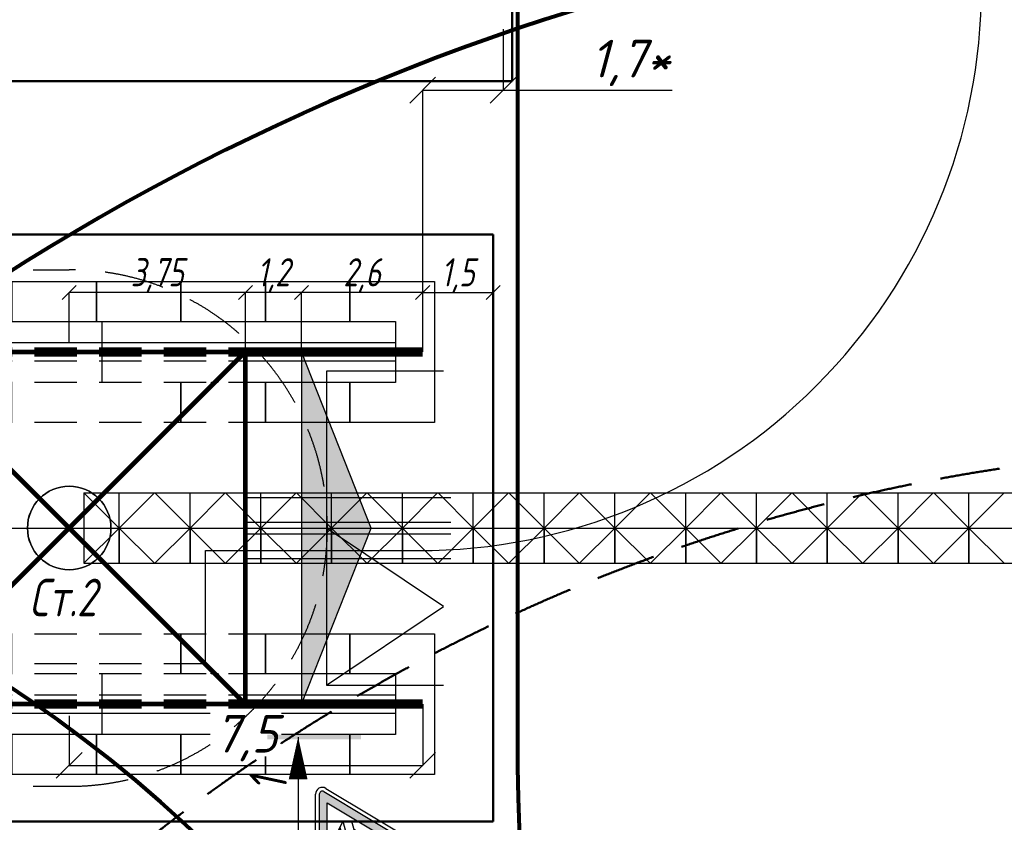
# Model space of a CAD drawing. Header units: millimetres. Extents: x 2204655785 to 2205143108, y 485765510 to 486291538.
# Tile 114 of 156: x 2204983183 to 2205004157, y 486202210 to 486219299. Entities that reach past the tile are written whole.
import ezdxf
from ezdxf.enums import TextEntityAlignment as Align
from ezdxf.lldxf.tags import DXFTag

# ---------------------------------------------------------------- set-up
doc = ezdxf.new("R2010")
doc.units = ezdxf.units.MM
doc.linetypes.add('НЕВИДИМАЯX2', pattern=[19.05, 12.7, -6.35])
doc.linetypes.add('осевая', pattern=[50.8, 31.75, -6.35, 6.35, -6.35])
for name, color, linetype in [('ППР_Автокран СКАТ-40', 7, 'Continuous'), ('ППР_Автокран_Опасная зона', 1, 'Continuous'), ('ППР_Кран', 7, 'Continuous'), ('ППР_Нерабочее положение', 96, 'Continuous'), ('ППР_Опасная зона от крана', 1, 'Continuous'), ('ППР_Плиты крана', 7, 'Continuous'), ('ППР_Привязка крана', 5, 'Continuous'), ('ППР_Привязка стоянок', 5, 'Continuous'), ('ППР_Разрез', 5, 'Continuous'), ('ППР_Стрела', 7, 'Continuous')]:
    doc.layers.add(name, color=color, linetype=linetype)
doc.styles.add('ППРк_М1-1', font='GOST_Common Italic.ttf', dxfattribs={"height": 800})
doc.styles.add('ППРк_М1-1кран', font='GOST_Common Italic.ttf', dxfattribs={"width": 0.8, "height": 600})
doc.linetypes.add('ЗАЗЕМЛЕНИЕ', pattern='A,395.589283,[1,ЗАЗЕМЛЕНИЕ,S=1,R=0,X=0,Y=0],395.589283,-702', length=1493.178566)
doc.linetypes.add('ОГРАЖДЕНИЕ_ПУТЕЙ', pattern='A,1,[2,КБ-503,S=1,R=0,X=0,Y=0],2000,[2,КБ-503,S=1,R=0,X=0,Y=0],2000,[2,КБ-503,S=1,R=0,X=0,Y=0],1351,-628,[1,ЧЕЛОВЕК,S=1,R=180,X=0,Y=-24],-461,[1,ЗНАК 4,S=1,R=180,X=0,Y=-417],-188,1372,[2,КБ-503,S=1,R=0,X=0,Y=0],1999,[2,КБ-503,S=1,R=0,X=0,Y=0],2000,[2,КБ-503,S=1,R=0,X=0,Y=0]', length=12000)
tags = doc.linetypes.add('опасная зона_Кран', pattern='A,30,-8,4,-8,30,-8,4,-8,30,-8,4,[230,Bbox.shx,S=2.5,R=0,X=0,Y=-10],-6', length=148).pattern_tags.tags
tags[24] = DXFTag(74, 5)
doc.dimstyles.new('ППРк_М1-1', dxfattribs={"dimtxt": 800, "dimasz": 550, "dimexe": 1.5, "dimexo": 0.675, "dimgap": 100, "dimtad": 1, "dimdec": 1, "dimlfac": 0.001, "dimzin": 1, "dimtxsty": 'ППРк_М1-1', "dimblk": 'OBLIQUE', "dimcen": 250, "dimclrd": 256, "dimclre": 256, "dimclrt": 256, "dimadec": 0, "dimazin": 0, "dimtfac": 1, "dimtdec": 1, "dimtmove": 0, "dimatfit": 3, "dimfxl": 1, "dimtfill": 1, "dimfrac": 2, "dimarcsym": 0})
doc.dimstyles.new('ППРк_М1-1 Кран', dxfattribs={"dimtxt": 600, "dimasz": 300, "dimexe": 1.5, "dimexo": 0.675, "dimgap": 0.675, "dimtad": 1, "dimdec": 1, "dimlfac": 0.001, "dimzin": 1, "dimtxsty": 'ППРк_М1-1кран', "dimblk": 'OBLIQUE', "dimcen": 250, "dimclrd": 256, "dimclre": 256, "dimclrt": 256, "dimadec": 0, "dimazin": 0, "dimtfac": 1, "dimtdec": 1, "dimtmove": 0, "dimatfit": 3, "dimfxl": 1, "dimfrac": 2, "dimarcsym": 0})

# ---------------------------------------------------------------- blocks, each defined once
blk = doc.blocks.new('Плиты прав.')
at = {"layer": 'ППР_Плиты крана'}
for points in [[(-7200, 650), (-7200, 1500), (-5400, 1500), (-5400, 650)], [(-5400, 650), (-5400, 1500), (-3600, 1500), (-3600, 650)], [(-3600, 650), (-3600, 1500), (-1800, 1500), (-1800, 650)], [(-1800, 650), (-1800, 1500), (0, 1500), (0, -1500), (-1800, -1500), (-1800, -650)], [(-5400, -650), (-5400, -1500), (-7200, -1500), (-7200, -650)], [(-3600, -650), (-3600, -1500), (-5400, -1500), (-5400, -650)], [(-1800, -650), (-1800, -1500), (-3600, -1500), (-3600, -650)]]:
    blk.add_lwpolyline(points, dxfattribs=at)
blk = doc.blocks.new('Балка')
at = {"layer": 'ППР_Кран'}
for p, q in [((-575, 200), (5675, 200)), ((5675, -200), (-575, -200))]:
    blk.add_line(p, q, dxfattribs=at)
blk.add_lwpolyline([(-575, 650), (5675, 650), (5675, -650), (-575, -650)], close=True, dxfattribs=at)
at = {"layer": 'ППР_Кран', "const_width": 200}
blk.add_lwpolyline([(0, 0), (6255, 0)], dxfattribs=at)
blk = doc.blocks.new('Плиты пром.')
at = {"layer": 'ППР_Плиты крана'}
for points in [[(0, 650), (0, 1500), (1800, 1500), (1800, 650)], [(1800, 650), (1800, 1500), (3600, 1500), (3600, 650)], [(3600, 650), (3600, 1500), (5400, 1500), (5400, 650)], [(5400, 650), (5400, 1500), (7200, 1500), (7200, 650)], [(1800, -650), (1800, -1500), (0, -1500), (0, -650)], [(3600, -650), (3600, -1500), (1800, -1500), (1800, -650)], [(5400, -650), (5400, -1500), (3600, -1500), (3600, -650)], [(7200, -650), (7200, -1500), (5400, -1500), (5400, -650)]]:
    blk.add_lwpolyline(points, dxfattribs=at)
blk = doc.blocks.new('_Oblique')
at = {"color": 0, "linetype": 'ByBlock', "lineweight": -2}
blk.add_line((-0.5, -0.5), (0.5, 0.5), dxfattribs=at)
blk = doc.blocks.new('*D377')
at = {"layer": 'Defpoints', "color": 0, "linetype": 'Continuous', "lineweight": 50, "transparency": 16777216}
for p in [(38505, 5014), (37005, 3750), (38505, 3750)]:
    blk.add_point(p, dxfattribs=at)
at = {"layer": 'ППР_Привязка стоянок', "linetype": 'Continuous', "lineweight": -2, "transparency": 16777216}
for p, q in [((37005, 3751), (37005, 5016)), ((37005, 5014), (38505, 5014)), ((38505, 3751), (38505, 5016))]:
    blk.add_line(p, q, dxfattribs=at)
at = {"layer": 'ППР_Привязка стоянок', "linetype": 'Continuous', "lineweight": -2, "transparency": 16777216, "xscale": 300, "yscale": 300, "zscale": 300, "rotation": 180}
blk.add_blockref('_Oblique', (37005, 5014), dxfattribs=at)
at = {"layer": 'ППР_Привязка стоянок', "linetype": 'Continuous', "lineweight": -2, "transparency": 16777216, "xscale": 300, "yscale": 300, "zscale": 300}
blk.add_blockref('_Oblique', (38505, 5014), dxfattribs=at)
at = {"layer": 'ППР_Привязка стоянок', "linetype": 'Continuous', "transparency": 16777216, "insert": (37755, 5375), "char_height": 600, "attachment_point": 5, "style": 'ППРк_М1-1кран'}
blk.add_mtext('1,5', dxfattribs=at)
blk = doc.blocks.new('Тупик безударный')
at = {"layer": 'ППР_Кран', "linetype": 'Continuous'}
h = blk.add_hatch(color=256, dxfattribs=at)
h.dxf.hatch_style = 1
h.paths.add_polyline_path([(-1485, -3750.675), (0, -0.675), (0, -7500.675)])
at = {"layer": 'ППР_Кран', "linetype": 'ОГРАЖДЕНИЕ_ПУТЕЙ'}
for p, q in [((-1485, -3750.675), (0, -0.675)), ((0, -0.675), (0, -7500.675)), ((0, -7500.675), (-1485, -3750.675))]:
    blk.add_line(p, q, dxfattribs=at)
blk = doc.blocks.new('База515')
at = {"layer": 'ППР_Кран', "linetype": 'Continuous', "const_width": 100}
for points in [[(-3750, -3750), (3750, 3750)], [(-3750, 3750), (3750, -3750)]]:
    blk.add_lwpolyline(points, dxfattribs=at)
at = {"layer": 'ППР_Кран', "linetype": 'ОГРАЖДЕНИЕ_ПУТЕЙ', "const_width": 100}
blk.add_lwpolyline([(-3750, 3750), (-3750, -3750)], dxfattribs=at)
at = {"layer": 'ППР_Кран', "linetype": 'Continuous'}
blk.add_circle((0, 0), 889, dxfattribs=at)
at = {"linetype": 'Continuous'}
for points in [[(-2013, 3898), (-1545, 3901), (-1545, 2151), (-2013, 2151)], [(-636, 3899), (-168, 3894), (-168, 2152), (-636, 2151)], [(741, 3915), (1209, 3883), (1209, 2151), (741, 2151)], [(2117, 3902), (2586, 3905), (2599, 2689), (2098, 2169)], [(3194, 3911), (3550, 3908), (3564, 3650), (3191, 3271)], [(-3390, 3309), (-2922, 2841), (-2922, 2151), (-3390, 2151)], [(-3390, -3306), (-2922, -2837), (-2922, -2151), (-3390, -2151)], [(-2013, -3885), (-1545, -3890), (-1545, -2151), (-2013, -2151)], [(-636, -3892), (-168, -3892), (-168, -2151), (-636, -2151)], [(741, -3897), (1209, -3893), (1209, -2151), (741, -2151)], [(2117, -3900), (2587, -3899), (2600, -2679), (2098, -2175)], [(3197, -3868), (3668, -3879), (3488, -3583), (3164, -3249)]]:
    blk.add_wipeout(points, dxfattribs=at)
for points in [[(-3390, 3883), (-2922, 3908), (-2922, 3007), (-3390, 3468)], [(3190, 3102), (3639, 3557), (3620, 1941), (3177, 1908)], [(2160, 2076), (2600, 2518), (2600, 2144), (2182, 2079)], [(2166, -2076), (2600, -2514), (2600, -2144), (2181, -2079)], [(3193, -3115), (3642, -3565), (3639, -1948), (3180, -1917)], [(-3390, -3905), (-2922, -3890), (-2922, -3013), (-3390, -3472)]]:
    blk.add_wipeout(points, dxfattribs=at)
at = {"layer": 'ППР_Кран', "linetype": 'Continuous', "const_width": 100}
for points in [[(-3750, 3750), (3750, 3750)], [(-3750, -3750), (3750, -3750)]]:
    blk.add_lwpolyline(points, dxfattribs=at)
at = {"layer": 'ППР_Кран', "linetype": 'ОГРАЖДЕНИЕ_ПУТЕЙ', "const_width": 100}
blk.add_lwpolyline([(3750, 3750), (3750, -3750)], dxfattribs=at)
blk = doc.blocks.new('*D381')
at = {"layer": 'Defpoints', "color": 0, "linetype": 'Continuous', "lineweight": 50, "transparency": 16777216}
for p in [(34425, 5014), (34425, 3751), (37005, 3750)]:
    blk.add_point(p, dxfattribs=at)
at = {"layer": 'ППР_Привязка стоянок', "linetype": 'Continuous', "lineweight": -2, "transparency": 16777216}
for p, q in [((34425, 3751), (34425, 5016)), ((37005, 5014), (34425, 5014)), ((37005, 3751), (37005, 5016))]:
    blk.add_line(p, q, dxfattribs=at)
at = {"layer": 'ППР_Привязка стоянок', "linetype": 'Continuous', "lineweight": -2, "transparency": 16777216, "xscale": 300, "yscale": 300, "zscale": 300, "rotation": 180}
blk.add_blockref('_Oblique', (34425, 5014), dxfattribs=at)
at = {"layer": 'ППР_Привязка стоянок', "linetype": 'Continuous', "lineweight": -2, "transparency": 16777216, "xscale": 300, "yscale": 300, "zscale": 300}
blk.add_blockref('_Oblique', (37005, 5014), dxfattribs=at)
at = {"layer": 'ППР_Привязка стоянок', "linetype": 'Continuous', "transparency": 16777216, "insert": (35715, 5375), "char_height": 600, "attachment_point": 5, "style": 'ППРк_М1-1кран'}
blk.add_mtext('2,6', dxfattribs=at)
blk = doc.blocks.new('*D382')
at = {"layer": 'Defpoints', "color": 0, "linetype": 'Continuous', "lineweight": 50, "transparency": 16777216}
for p in [(33229, 5014), (33229, 3752), (34425, 3750)]:
    blk.add_point(p, dxfattribs=at)
at = {"layer": 'ППР_Привязка стоянок', "linetype": 'Continuous', "lineweight": -2, "transparency": 16777216}
for p, q in [((33229, 3753), (33229, 5016)), ((34425, 5014), (33229, 5014)), ((34425, 3751), (34425, 5016))]:
    blk.add_line(p, q, dxfattribs=at)
at = {"layer": 'ППР_Привязка стоянок', "linetype": 'Continuous', "lineweight": -2, "transparency": 16777216, "xscale": 300, "yscale": 300, "zscale": 300, "rotation": 180}
blk.add_blockref('_Oblique', (33229, 5014), dxfattribs=at)
at = {"layer": 'ППР_Привязка стоянок', "linetype": 'Continuous', "lineweight": -2, "transparency": 16777216, "xscale": 300, "yscale": 300, "zscale": 300}
blk.add_blockref('_Oblique', (34425, 5014), dxfattribs=at)
at = {"layer": 'ППР_Привязка стоянок', "linetype": 'Continuous', "transparency": 16777216, "insert": (33827, 5375), "char_height": 600, "attachment_point": 5, "style": 'ППРк_М1-1кран'}
blk.add_mtext('1,2', dxfattribs=at)
blk = doc.blocks.new('*D383')
at = {"layer": 'Defpoints', "color": 0, "linetype": 'Continuous', "lineweight": 50, "transparency": 16777216}
for p in [(29475, 5016), (29475, 3958), (33229, 3752)]:
    blk.add_point(p, dxfattribs=at)
at = {"layer": 'ППР_Привязка стоянок', "linetype": 'Continuous', "lineweight": -2, "transparency": 16777216}
for p, q in [((29475, 3959), (29475, 5017)), ((33229, 5016), (29475, 5016)), ((33229, 3752), (33229, 5017))]:
    blk.add_line(p, q, dxfattribs=at)
at = {"layer": 'ППР_Привязка стоянок', "linetype": 'Continuous', "lineweight": -2, "transparency": 16777216, "xscale": 300, "yscale": 300, "zscale": 300, "rotation": 180}
blk.add_blockref('_Oblique', (29475, 5016), dxfattribs=at)
at = {"layer": 'ППР_Привязка стоянок', "linetype": 'Continuous', "lineweight": -2, "transparency": 16777216, "xscale": 300, "yscale": 300, "zscale": 300}
blk.add_blockref('_Oblique', (33229, 5016), dxfattribs=at)
at = {"layer": 'ППР_Привязка стоянок', "linetype": 'Continuous', "transparency": 16777216, "insert": (31352, 5377), "char_height": 600, "attachment_point": 5, "style": 'ППРк_М1-1кран'}
blk.add_mtext('3,75', dxfattribs=at)
blk = doc.blocks.new('*D389')
at = {"layer": 'Defpoints', "color": 0, "linetype": 'Continuous', "lineweight": 50, "transparency": 16777216}
for p in [(38720, 10626), (38720, 9322), (37005, 3750)]:
    blk.add_point(p, dxfattribs=at)
at = {"layer": 'ППР_Привязка крана', "linetype": 'Continuous', "lineweight": -2, "transparency": 16777216}
for p, q in [((38720, 10625), (38720, 9320)), ((37005, 3751), (37005, 9323)), ((37005, 9322), (38720, 9322)), ((38720, 9322), (42321, 9322))]:
    blk.add_line(p, q, dxfattribs=at)
at = {"layer": 'ППР_Привязка крана', "linetype": 'Continuous', "lineweight": -2, "transparency": 16777216, "xscale": 550, "yscale": 550, "zscale": 550, "rotation": 180}
blk.add_blockref('_Oblique', (37005, 9322), dxfattribs=at)
at = {"layer": 'ППР_Привязка крана', "linetype": 'Continuous', "lineweight": -2, "transparency": 16777216, "xscale": 550, "yscale": 550, "zscale": 550}
blk.add_blockref('_Oblique', (38720, 9322), dxfattribs=at)
at = {"layer": 'ППР_Привязка крана', "linetype": 'Continuous', "transparency": 16777216, "insert": (41429, 9902), "char_height": 800, "attachment_point": 5, "style": 'ППРк_М1-1', "bg_fill": 3, "box_fill_scale": 1.1, "bg_fill_color": 256, "bg_fill_true_color": 13158600, "bg_fill_transparency": 0}
blk.add_mtext('1,7*', dxfattribs=at)
blk = doc.blocks.new('*D393')
at = {"layer": 'Defpoints', "color": 0, "lineweight": 50, "transparency": 16777216}
for p in [(37005, -3750), (29475, -4000), (37005, -5054)]:
    blk.add_point(p, dxfattribs=at)
at = {"layer": 'ППР_Привязка стоянок', "lineweight": -2, "transparency": 16777216}
for p, q in [((37005, -3751), (37005, -5055)), ((29475, -4001), (29475, -5055)), ((29475, -5054), (37005, -5054))]:
    blk.add_line(p, q, dxfattribs=at)
at = {"layer": 'ППР_Привязка стоянок', "lineweight": -2, "transparency": 16777216, "xscale": 550, "yscale": 550, "zscale": 550, "rotation": 180}
blk.add_blockref('_Oblique', (29475, -5054), dxfattribs=at)
at = {"layer": 'ППР_Привязка стоянок', "lineweight": -2, "transparency": 16777216, "xscale": 550, "yscale": 550, "zscale": 550}
blk.add_blockref('_Oblique', (37005, -5054), dxfattribs=at)
at = {"layer": 'ППР_Привязка стоянок', "transparency": 16777216, "insert": (33240, -4474), "char_height": 800, "attachment_point": 5, "style": 'ППРк_М1-1', "bg_fill": 3, "box_fill_scale": 1.1, "bg_fill_color": 256, "bg_fill_true_color": 13158600, "bg_fill_transparency": 0}
blk.add_mtext('7,5', dxfattribs=at)
blk = doc.blocks.new('*U397')
at = {"layer": 'ППР_Опасная зона от крана', "linetype": 'опасная зона_Кран', "lineweight": 80, "ltscale": 100}
blk.add_line((23215, 50270), (135, 50270), dxfattribs=at)
blk.add_arc((135, 0), 50270, 90, 270, dxfattribs=at)
at = {"layer": 'ППР_Разрез', "linetype": 'Continuous', "ltscale": 0.5}
blk.add_line((131.66, 54941.88), (-1868.34, 54941.88), dxfattribs=at)
blk.add_lwpolyline([(131.66, 54941.88, 0, 400, 0), (-768.34, 54941.88, 400, 400, 0)], format="xyseb", dxfattribs=at)
blk.add_trace([(81.66, 55601.2), (181.66, 55601.2), (81.66, 53601.2), (181.66, 53601.2)], dxfattribs=at)
at = {"style": 'ППРк_М1-1', "width": 0.8}
for tag, p, height, flags in [('ОПАСНАЯ_ЗОНА', (25480.86, 21929.55), 800, 1), ('ОТЛЕТ_ГРУЗА', (25413.72, 20678.22), 800, 1), ('Кол-во_элементов', (2695.66, -1978.25), 1200, 8)]:
    blk.add_attdef(tag, p, '', height=height, dxfattribs=dict(at, flags=flags))
at = {"style": 'ППРк_М1-1', "width": 0.8, "flags": 8}
blk.add_attdef('МАРКА_КРАНА', text='', height=1200, dxfattribs=at).set_placement((8837.5, 818.17), align=Align.CENTER)
blk.add_attdef('ВЫСОТА', text='', height=1200, dxfattribs=at).set_placement((9134.89, -8454.02), align=Align.MIDDLE_CENTER)
at = {"layer": 'Defpoints', "style": 'ППРк_М1-1', "width": 0.8, "flags": 1}
for tag, p in [('МАКСИМАЛЬНАЯ_ДЛИНА_ГРУЗА', (25470.43, 19233.22)), ('ШИРИНА_ГРУЗА', (25397.01, 17803.51))]:
    blk.add_attdef(tag, p, '', height=800, dxfattribs=at)
at = {"layer": 'ППР_Разрез', "style": 'ППРк_М1-1кран', "width": 0.8, "flags": 8}
for tag, p in [('РАЗРЕЗ2', (-1027.85, 55181.17)), ('РАЗРЕЗ', (-1731.87, -54129.29))]:
    blk.add_attdef(tag, p, '', height=800, dxfattribs=at)
at = {"layer": 'ППР_Стрела', "style": 'ППРк_М1-1кран', "width": 0.8, "flags": 8}
for tag, p in [('ВЫСОТА_КРЮКА_ГОРИЗ', (-19652.89, 21607.87)), ('ГАБАРИТ_СТРЕЛЫ', (-25019.84, 21408.72)), ('ВЫСОТА_КРЮКА_НАКЛ', (-20393.31, 20761.66)), ('ВЫЛЕТ', (-16616.63, 14016.8))]:
    blk.add_attdef(tag, p, '', height=800, rotation=317, dxfattribs=at)
blk = doc.blocks.new('*U420')
at = {"layer": 'ППР_Опасная зона от крана', "linetype": 'опасная зона_Кран', "lineweight": 80, "ltscale": 100}
blk.add_arc((135, 0), 50270, 90, 270, dxfattribs=at)
at = {"layer": 'ППР_Стрела', "linetype": 'НЕВИДИМАЯX2', "lineweight": 50, "ltscale": 100}
blk.add_arc((135, 0), 38700, 90, 270, dxfattribs=at)
at = {"style": 'ППРк_М1-1', "width": 0.8}
for tag, p, height, flags in [('ОПАСНАЯ_ЗОНА', (25480.86, 21929.55), 800, 1), ('ОТЛЕТ_ГРУЗА', (25413.72, 20678.22), 800, 1), ('Кол-во_элементов', (2695.66, -1978.25), 1200, 8)]:
    blk.add_attdef(tag, p, '', height=height, dxfattribs=dict(at, flags=flags))
at = {"style": 'ППРк_М1-1', "width": 0.8, "flags": 8}
blk.add_attdef('МАРКА_КРАНА', text='', height=1200, dxfattribs=at).set_placement((8837.5, 818.17), align=Align.CENTER)
blk.add_attdef('ВЫСОТА', text='', height=1200, dxfattribs=at).set_placement((9134.89, -8454.02), align=Align.MIDDLE_CENTER)
at = {"layer": 'Defpoints', "style": 'ППРк_М1-1', "width": 0.8, "flags": 1}
for tag, p in [('МАКСИМАЛЬНАЯ_ДЛИНА_ГРУЗА', (25470.43, 19233.22)), ('ШИРИНА_ГРУЗА', (25397.01, 17803.51))]:
    blk.add_attdef(tag, p, '', height=800, dxfattribs=at)
at = {"layer": 'ППР_Разрез', "style": 'ППРк_М1-1кран', "width": 0.8, "flags": 8}
for tag, p in [('РАЗРЕЗ2', (-1027.85, 55181.17)), ('РАЗРЕЗ', (-1731.87, -54129.29))]:
    blk.add_attdef(tag, p, '', height=800, dxfattribs=at)
at = {"layer": 'ППР_Стрела', "style": 'ППРк_М1-1кран', "width": 0.8, "flags": 8}
for tag, p in [('ВЫСОТА_КРЮКА_ГОРИЗ', (-19652.89, 21607.87)), ('ГАБАРИТ_СТРЕЛЫ', (-25019.84, 21408.72)), ('ВЫСОТА_КРЮКА_НАКЛ', (-20393.31, 20761.66)), ('ВЫЛЕТ', (-16616.63, 14016.8))]:
    blk.add_attdef(tag, p, '', height=800, rotation=317, dxfattribs=at)
blk = doc.blocks.new('Знак№3')
at = {"linetype": 'ByBlock', "ltscale": 5}
h = blk.add_hatch(color=7, dxfattribs=at)
h.paths.add_polyline_path([(122.344, 199.321), (121.457, 200.803, 0.564934), (121.373, 200.803, 4501.946377), (121.373, 200.803, 0.001609), (121.373, 200.803), (120.486, 199.321, 0.584238), (120.528, 199.248, -0.001163), (120.528, 199.248), (122.302, 199.248, 0.582969), (122.344, 199.321, -0.000216)])
h.paths.add_polyline_path([(122.166, 199.374), (120.664, 199.374), (121.415, 200.628)], flags=16)
blk.add_hatch(color=7).paths.add_polyline_path([(121.366, 200.778, 1), (121.464, 200.778, 1)])
at = {"linetype": 'ByBlock', "lineweight": 30, "ltscale": 5}
h = blk.add_hatch(color=7, dxfattribs=at)
edge = h.paths.add_edge_path()
edge.add_arc((121.564, 200.026), 0.0551, 201.3996, 226.8824)
edge.add_arc((121.555, 200.025), 0.0487, 233.4017, 261.3838)
edge.add_line((121.548, 199.977), (121.55, 199.977))
edge.add_arc((121.558, 200.025), 0.0487, 261.3838, 272.0894)
edge.add_line((121.559, 199.976), (121.591, 199.978))
edge.add_line((121.591, 199.978), (121.593, 199.963))
edge.add_line((121.593, 199.963), (121.563, 199.963))
edge.add_line((121.563, 199.963), (121.546, 199.963))
edge.add_arc((121.546, 199.973), 0.0101, 257.8564, 270, ccw=False)
edge.add_line((121.544, 199.963), (121.541, 199.964))
edge.add_arc((121.552, 200.011), 0.0487, 225.9184, 257.8564, ccw=False)
edge.add_line((121.518, 199.976), (121.506, 199.988))
edge.add_line((121.506, 199.988), (121.494, 200.007))
edge.add_line((121.494, 200.007), (121.483, 200.034))
edge.add_arc((121.527, 200.053), 0.0487, 199.5801, 203.0594, ccw=False)
edge.add_line((121.481, 200.037), (121.47, 200.068))
edge.add_arc((121.516, 200.084), 0.0487, 195.0483, 199.5801, ccw=False)
edge.add_line((121.469, 200.072), (121.433, 200.207))
edge.add_ellipse((121.419, 200.297), major_axis=(0.0646, 0.0646), ratio=1, start_angle=233.6029, end_angle=244.0849)
edge.add_ellipse((121.419, 200.297), major_axis=(0.0646, 0.0646), ratio=1, start_angle=244.0849, end_angle=323.2484)
edge.add_ellipse((121.419, 200.297), major_axis=(0.0646, 0.0646), ratio=1, start_angle=323.2484, end_angle=324.354)
edge.add_line((121.509, 200.312), (121.521, 200.303))
edge.add_line((121.521, 200.303), (121.51, 200.31))
edge.add_ellipse((121.419, 200.297), major_axis=(0.0646, 0.0646), ratio=1, start_angle=244.0849, end_angle=323.2484, ccw=False)
edge.add_line((121.449, 200.211), (121.488, 200.077))
edge.add_line((121.488, 200.077), (121.501, 200.037))
edge.add_line((121.501, 200.037), (121.513, 200.006))
h = blk.add_hatch(color=7, dxfattribs=at)
edge = h.paths.add_edge_path()
edge.add_ellipse((121.419, 200.286), major_axis=(-0.0181, 0.0785), ratio=0.997821, start_angle=117.1936, end_angle=133.9632, ccw=False)
edge.add_line((121.358, 200.234), (121.08, 199.794))
edge.add_line((121.08, 199.794), (121.114, 199.803))
edge.add_line((121.114, 199.803), (121.375, 200.219))
h = blk.add_hatch(color=7, dxfattribs=at)
edge = h.paths.add_edge_path()
edge.add_line((121.407, 199.808), (121.429, 199.795))
edge.add_line((121.429, 199.795), (121.415, 200.206))
edge.add_ellipse((121.419, 200.297), major_axis=(0.0646, 0.0646), ratio=1, start_angle=216.7994, end_angle=222.5437, ccw=False)
edge.add_ellipse((121.419, 200.286), major_axis=(-0.0181, 0.0785), ratio=0.997821, start_angle=151.3765, end_angle=157.901, ccw=False)
edge.add_line((121.397, 200.209), (121.407, 199.808))
h = blk.add_hatch(color=7, dxfattribs=at)
h.paths.add_polyline_path([(121.434, 199.653), (121.41, 199.666), (121.053, 199.575), (121.079, 199.562)])
h.paths.add_polyline_path([(121.429, 199.795), (121.407, 199.808), (121.41, 199.666), (121.434, 199.653)])
h = blk.add_hatch(color=7, dxfattribs=at)
h.paths.add_polyline_path([(121.671, 199.523), (121.647, 199.536), (121.284, 199.461), (121.309, 199.448)])
h.paths.add_polyline_path([(121.647, 199.536), (121.671, 199.523), (121.649, 199.671), (121.627, 199.683)])
blk.add_hatch(color=7, dxfattribs=at).paths.add_polyline_path([(121.622, 199.752, 0.156262), (121.627, 199.683), (121.649, 199.671), (121.646, 199.683, -0.156262), (121.642, 199.751), (121.653, 199.775, 0.111183), (121.655, 199.781), (121.655, 199.793), (121.635, 199.793), (121.635, 199.783, -0.12136), (121.633, 199.774)])
at = {"color": 7, "linetype": 'ByBlock', "ltscale": 5}
for p, q in [((120.434, 199.352), (121.321, 200.834)), ((120.486, 199.321), (121.373, 200.803)), ((121.457, 200.803), (122.344, 199.321)), ((121.508, 200.834), (122.396, 199.352)), ((120.664, 199.374), (121.415, 200.628)), ((121.415, 200.628), (122.166, 199.374)), ((121.403, 200.519), (121.403, 200.458)), ((121.403, 200.519), (121.403, 200.454)), ((121.426, 200.519), (121.426, 200.454)), ((121.451, 200.355), (121.374, 200.319)), ((121.374, 200.319), (121.449, 200.348)), ((121.375, 200.435), (121.375, 200.417)), ((121.375, 200.417), (121.375, 200.417)), ((121.382, 200.392), (121.437, 200.317)), ((121.449, 200.348), (121.521, 200.303)), ((121.521, 200.303), (121.452, 200.355)), ((121.454, 200.433), (121.454, 200.414)), ((120.954, 199.758), (121.314, 199.86)), ((121.314, 199.86), (121.314, 199.719)), ((121.314, 199.86), (121.735, 199.622)), ((120.954, 199.758), (120.954, 199.623)), ((120.954, 199.623), (121.314, 199.719)), ((121.314, 199.719), (121.735, 199.487)), ((120.954, 199.623), (121.376, 199.416)), ((121.735, 199.622), (121.735, 199.487)), ((122.166, 199.374), (120.664, 199.374)), ((121.376, 199.416), (121.735, 199.487)), ((122.302, 199.248), (120.528, 199.248)), ((122.302, 199.187), (120.528, 199.187))]:
    blk.add_line(p, q, dxfattribs=at)
at = {"color": 7, "linetype": 'ByBlock', "lineweight": 30, "ltscale": 5}
for p, q in [((121.08, 199.794), (121.358, 200.234)), ((121.114, 199.803), (121.375, 200.219)), ((121.397, 200.209), (121.41, 199.666)), ((121.415, 200.206), (121.434, 199.653)), ((121.433, 200.207), (121.469, 200.072)), ((121.449, 200.211), (121.488, 200.077)), ((121.47, 200.068), (121.481, 200.037)), ((121.483, 200.034), (121.494, 200.007)), ((121.488, 200.077), (121.501, 200.037)), ((121.494, 200.007), (121.506, 199.988)), ((121.501, 200.037), (121.513, 200.006)), ((121.506, 199.988), (121.518, 199.976)), ((121.541, 199.964), (121.544, 199.963)), ((121.546, 199.963), (121.563, 199.963)), ((121.548, 199.977), (121.55, 199.977)), ((121.559, 199.976), (121.591, 199.978)), ((121.563, 199.963), (121.593, 199.963)), ((121.591, 199.978), (121.593, 199.963)), ((121.622, 199.752), (121.634, 199.775)), ((121.622, 199.752), (121.634, 199.775)), ((121.627, 199.683), (121.647, 199.536)), ((121.635, 199.783), (121.635, 199.793)), ((121.635, 199.793), (121.655, 199.793)), ((121.642, 199.751), (121.653, 199.775)), ((121.646, 199.683), (121.649, 199.671)), ((121.655, 199.781), (121.655, 199.793)), ((121.053, 199.575), (121.41, 199.666)), ((121.079, 199.562), (121.434, 199.653)), ((121.284, 199.461), (121.647, 199.536)), ((121.309, 199.448), (121.671, 199.523)), ((121.649, 199.671), (121.671, 199.523))]:
    blk.add_line(p, q, dxfattribs=at)
at = {"color": 7, "linetype": 'ByBlock', "ltscale": 5}
for centre, radius, start, end in [((121.415, 200.778), 0.109, 30.9139, 149.0861), ((121.415, 200.778), 0.0487, 30.9139, 149.0861), ((120.528, 199.296), 0.109, 149.0861, 270), ((120.528, 199.296), 0.0487, 149.0861, 270), ((122.302, 199.296), 0.109, 270, 30.9139), ((122.302, 199.296), 0.0487, 270, 30.9139)]:
    blk.add_arc(centre, radius, start, end, dxfattribs=at)
at = {"color": 7, "linetype": 'ByBlock', "lineweight": 30, "ltscale": 5}
for centre, radius, start, end in [((121.516, 200.084), 0.0487, 195.0483, 199.5801), ((121.527, 200.053), 0.0487, 199.5801, 203.0594), ((121.564, 200.026), 0.0551, 201.3996, 226.8824), ((121.555, 200.025), 0.0487, 233.4017, 261.3838), ((121.552, 200.011), 0.0487, 225.9184, 257.8564), ((121.546, 199.973), 0.0101, 257.8564, 270), ((121.558, 200.025), 0.0487, 261.3838, 272.0894), ((121.731, 199.724), 0.112, 165.8316, 201.3569), ((121.617, 199.783), 0.0177, 336.1966, 0.7276), ((121.751, 199.724), 0.112, 165.8316, 201.3569), ((121.641, 199.781), 0.0134, 334.6229, 0)]:
    blk.add_arc(centre, radius, start, end, dxfattribs=at)
at = {"color": 7, "linetype": 'ByBlock', "ltscale": 5}
for centre, major_axis, ratio, start_param, end_param in [((121.415, 200.434), (-0.028, 0.028), 1, -0.487782, 0.755424), ((121.415, 200.434), (0.028, 0.028), 1, 5.45721, 6.770967), ((121.343, 200.338), (-0.00861, 0.00861), 1, -1.301728, 1.326012), ((121.343, 200.338), (-0.00861, 0.00861), 1, 1.217135, 1.410532), ((121.343, 200.337), (-0.00861, 0.00861), 1, 1.248628, 1.374585), ((121.343, 200.338), (-0.00861, 0.00861), 1, 1.238959, 1.386845), ((121.285, 200.304), (0.0388, 0.0388), 1, 5.425525, 6.024186), ((121.419, 200.286), (-0.0181, 0.0785), 0.997821, 1.173602, 2.755892), ((121.322, 200.3), (-0.0388, 0.0388), 1, 3.894134, 4.986855), ((121.414, 200.416), (-0.028, 0.028), 1, 0.750122, 1.419335), ((121.41, 200.297), (-0.0237, 0.0237), 1, 0.750122, 4.570422), ((121.415, 200.434), (-0.0164, 0.0164), 1, -0.261799, 4.974188), ((121.415, 200.454), (0.00821, 0.00821), 1, 2.356194, 5.497787), ((121.419, 200.297), (0.0646, 0.0646), 1, 3.783863, 6.520451), ((121.486, 200.403), (0.0241, 0.0241), 1, 2.254164, 3.313663), ((121.414, 200.416), (0.028, 0.028), 1, 5.256394, 5.462511)]:
    blk.add_ellipse(centre, major_axis=major_axis, ratio=ratio, start_param=start_param, end_param=end_param, dxfattribs=at)
blk = doc.blocks.new('*U778')
at = {"layer": 'ППР_Автокран_Опасная зона', "color": 1, "linetype": 'опасная зона_Кран', "lineweight": 80, "ltscale": 100}
blk.add_arc((-3.65, 4.56), 29000, 319.788537, 219.788112, dxfattribs=at)
at = {"layer": 'ППР_Автокран_Опасная зона', "color": 5, "xscale": 1338.282510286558, "yscale": 1338.282510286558, "zscale": 1338.282510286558}
blk.add_blockref('Знак№3', (-183279.38, -244151.02), dxfattribs=at)
blk = doc.blocks.new('*U374')
at = {"layer": 'ППР_Кран', "linetype": 'ОГРАЖДЕНИЕ_ПУТЕЙ', "lineweight": 50}
for p, q in [((38505, 6250), (38505, -6250)), ((38505, -6250), (9337.5, -6250))]:
    blk.add_line(p, q, dxfattribs=at)
at = {"layer": 'ППР_Кран', "linetype": 'НЕВИДИМАЯX2', "lineweight": 30, "ltscale": 100}
for p, q in [((135, 5500), (29475, 5500)), ((135, -5500), (29475, -5500))]:
    blk.add_line(p, q, dxfattribs=at)
at = {"layer": 'ППР_Кран', "linetype": 'ЗАЗЕМЛЕНИЕ'}
for points in [[(37448.82, 3343), (34957.66, 3343), (34957.66, -3343), (37448.82, -3343)], [(34957.66, -3343), (37448.82, -1671.5), (34957.66, 0)]]:
    blk.add_lwpolyline(points, dxfattribs=at)
at = {"layer": 'ППР_Нерабочее положение'}
for p, q in [((34307.07, 750), (33557.07, 0)), ((33557.07, 0), (33557.07, 750)), ((34315.47, 750), (35065.47, 0)), ((35815.47, 750), (35065.47, 0)), ((35065.47, 0), (35065.47, 750)), ((35823.86, 750), (36573.86, 0)), ((37323.86, 750), (36573.86, 0)), ((36573.86, 0), (36573.86, 750)), ((37332.26, 750), (38082.26, 0)), ((38832.26, 750), (38082.26, 0)), ((38082.26, 0), (38082.26, 750)), ((38840.65, 750), (39590.65, 0)), ((40340.65, 750), (39590.65, 0)), ((39590.65, 0), (39590.65, 750)), ((40349.05, 750), (41099.05, 0)), ((41849.05, 750), (41099.05, 0)), ((41099.05, 0), (41099.05, 750)), ((41857.45, 750), (42607.45, 0)), ((43357.45, 750), (42607.45, 0)), ((42607.45, 0), (42607.45, 750)), ((43365.84, 750), (44115.84, 0)), ((44865.84, 750), (44115.84, 0)), ((44115.84, 0), (44115.84, 750)), ((44874.24, 750), (45624.24, 0)), ((46374.24, 750), (45624.24, 0)), ((45624.24, 0), (45624.24, 750)), ((46382.64, 750), (47132.64, 0)), ((47882.64, 750), (47132.64, 0)), ((47132.64, 0), (47132.64, 750)), ((47891.03, 750), (48641.03, 0)), ((49391.03, 750), (48641.03, 0)), ((48641.03, 0), (48641.03, 750)), ((33557.07, 0), (34307.07, -750)), ((33557.07, 0), (33557.07, -750)), ((33557.07, -750), (33557.07, 0)), ((35065.47, 0), (34315.47, -750)), ((35065.47, 0), (35815.47, -750)), ((35065.47, 0), (35065.47, -750)), ((35065.47, -750), (35065.47, 0)), ((36573.86, 0), (35823.86, -750)), ((36573.86, 0), (37323.86, -750)), ((36573.86, 0), (36573.86, -750)), ((36573.86, -750), (36573.86, 0)), ((38082.26, 0), (37332.26, -750)), ((38082.26, 0), (38832.26, -750)), ((38082.26, 0), (38082.26, -750)), ((38082.26, -750), (38082.26, 0)), ((39590.65, 0), (38840.65, -750)), ((39590.65, 0), (40340.65, -750)), ((39590.65, 0), (39590.65, -750)), ((39590.65, -750), (39590.65, 0)), ((41099.05, 0), (40349.05, -750)), ((41099.05, 0), (41849.05, -750)), ((41099.05, 0), (41099.05, -750)), ((41099.05, -750), (41099.05, 0)), ((42607.45, 0), (41857.45, -750)), ((42607.45, 0), (43357.45, -750)), ((42607.45, 0), (42607.45, -750)), ((42607.45, -750), (42607.45, 0)), ((44115.84, 0), (43365.84, -750)), ((44115.84, 0), (44865.84, -750)), ((44115.84, 0), (44115.84, -750)), ((44115.84, -750), (44115.84, 0)), ((45624.24, 0), (44874.24, -750)), ((45624.24, 0), (46374.24, -750)), ((45624.24, 0), (45624.24, -750)), ((45624.24, -750), (45624.24, 0)), ((47132.64, 0), (46382.64, -750)), ((47132.64, 0), (47882.64, -750)), ((47132.64, 0), (47132.64, -750)), ((47132.64, -750), (47132.64, 0)), ((48641.03, 0), (47891.03, -750)), ((48641.03, 0), (49391.03, -750)), ((48641.03, 0), (48641.03, -750)), ((48641.03, -750), (48641.03, 0))]:
    blk.add_line(p, q, dxfattribs=at)
for name, p in [('Плиты пром.', (26455, 3750)), ('Плиты прав.', (37255, 3750)), ('Плиты пром.', (26455, -3750)), ('Плиты прав.', (37255, -3750))]:
    blk.add_blockref(name, p)
at = {"layer": 'ППР_Кран'}
for p in [(24495, 3750), (30750, 3750), (24495, -3750), (30750, -3750)]:
    blk.add_blockref('Балка', p, dxfattribs=at)
at = {"layer": 'ППР_Кран', "linetype": 'Continuous', "xscale": -1}
blk.add_blockref('Тупик безударный', (34425, 3750.68), dxfattribs=at)
at = {"style": 'ППРк_М1-1', "width": 0.8}
for tag, p, height, flags in [('ОПАСНАЯ_ЗОНА', (25480.86, 21929.55), 800, 1), ('ОТЛЕТ_ГРУЗА', (25413.72, 20678.22), 800, 1), ('Кол-во_элементов', (2695.66, -1978.25), 1200, 8)]:
    blk.add_attdef(tag, p, '', height=height, dxfattribs=dict(at, flags=flags))
at = {"style": 'ППРк_М1-1', "width": 0.8, "flags": 8}
blk.add_attdef('МАРКА_КРАНА', text='', height=1200, dxfattribs=at).set_placement((8837.5, 818.17), align=Align.CENTER)
blk.add_attdef('ВЫСОТА', text='', height=1200, dxfattribs=at).set_placement((9134.89, -8454.02), align=Align.MIDDLE_CENTER)
at = {"layer": 'Defpoints', "style": 'ППРк_М1-1', "width": 0.8, "flags": 1}
for tag, p in [('МАКСИМАЛЬНАЯ_ДЛИНА_ГРУЗА', (25470.43, 19233.22)), ('ШИРИНА_ГРУЗА', (25397.01, 17803.51))]:
    blk.add_attdef(tag, p, '', height=800, dxfattribs=at)
at = {"layer": 'ППР_Разрез', "style": 'ППРк_М1-1кран', "width": 0.8, "flags": 8}
for tag, p in [('РАЗРЕЗ2', (-1027.85, 55181.17)), ('РАЗРЕЗ', (-1731.87, -54129.29))]:
    blk.add_attdef(tag, p, '', height=800, dxfattribs=at)
at = {"layer": 'ППР_Стрела', "style": 'ППРк_М1-1кран', "width": 0.8, "flags": 8}
for tag, p in [('ВЫСОТА_КРЮКА_ГОРИЗ', (-22781.64, 24557.61)), ('ВЫСОТА_КРЮКА_НАКЛ', (-23522.06, 23711.4)), ('ГАБАРИТ_СТРЕЛЫ', (-25019.84, 21408.72)), ('ВЫЛЕТ', (-19745.38, 16966.54))]:
    blk.add_attdef(tag, p, '', height=800, rotation=317, dxfattribs=at)
at = {"layer": 'ППР_Привязка стоянок', "linetype": 'Continuous'}
for base, p2, picture, middle in [((34425, 5014.49), (34425, 3750.68), '*D381', (35715, 5375.16)), ((38505, 5014.49), (38505, 3750), '*D377', (37755, 5375.16))]:
    dim = blk.add_linear_dim(base=base, p1=(37005, 3750), p2=p2, dimstyle='ППРк_М1-1 Кран', dxfattribs=at)
    dim.commit()
    dim.dimension.update_dxf_attribs({"geometry": picture, "text_midpoint": middle})
at = {"layer": 'ППР_Кран', "linetype": 'Continuous', "xscale": -1}
blk.add_blockref('База515', (29475, 0), dxfattribs=at)
at = {"layer": 'ППР_Кран', "linetype": 'Continuous'}
for p, q in [((33225, 650), (37607.84, 650)), ((33225, 125), (37607.84, 125)), ((33225, -125), (37607.84, -125)), ((33225, -650), (37607.84, -650))]:
    blk.add_line(p, q, dxfattribs=at)
at = {"layer": 'ППР_Кран', "linetype": 'осевая', "ltscale": 100}
blk.add_line((-8003.16, 0), (37832.84, 0), dxfattribs=at)
at = {"layer": 'ППР_Нерабочее положение'}
for p, q in [((29790.28, 750), (29790.28, -750)), ((29790.28, 750), (68175, 750)), ((29790.28, 750), (30540.28, 0)), ((31290.28, 750), (30540.28, 0)), ((30540.28, 0), (30540.28, 750)), ((31298.67, 750), (32048.67, 0)), ((32798.67, 750), (32048.67, 0)), ((32048.67, 0), (32048.67, 750)), ((32807.07, 750), (33557.07, 0)), ((28846.34, 628.66), (30103.66, -628.66)), ((28846.34, -628.66), (30103.66, 628.66)), ((29475, 0), (67508.59, 0)), ((30540.28, 0), (29790.28, -750)), ((30540.28, 0), (31290.28, -750)), ((30540.28, 0), (30540.28, -750)), ((30540.28, -750), (30540.28, 0)), ((32048.67, 0), (31298.67, -750)), ((32048.67, 0), (32798.67, -750)), ((32048.67, 0), (32048.67, -750)), ((32048.67, -750), (32048.67, 0)), ((33557.07, 0), (32807.07, -750)), ((29790.28, -750), (68175, -750))]:
    blk.add_line(p, q, dxfattribs=at)
blk.add_circle((29475, 0), 889.06, dxfattribs=at)
at = {"layer": 'ППР_Опасная зона от крана', "linetype": 'опасная зона_Кран', "lineweight": 80, "ltscale": 100}
blk.add_arc((29475, 0), 54570, 270, 90, dxfattribs=at)
at = {"layer": 'ППР_Стрела', "linetype": 'НЕВИДИМАЯX2', "lineweight": 50, "ltscale": 100}
blk.add_arc((29475, 0), 38700, 270, 90, dxfattribs=at)
at = {"layer": 'ППР_Стрела', "linetype": 'Continuous', "lineweight": 100}
blk.add_arc((29475, 0), 35000, 270, 90, dxfattribs=at)
at = {"layer": 'ППР_Кран', "linetype": 'Continuous', "style": 'ППРк_М1-1кран', "width": 0.8}
blk.add_text('Ст.2', height=800, dxfattribs=at).set_placement((28625.23, -1879))
at = {"layer": 'ППР_Привязка стоянок', "linetype": 'Continuous'}
dim = blk.add_linear_dim(base=(29475, 5015.99), p1=(33228.77, 3751.5), p2=(29475, 3958.24), text='3,75', dimstyle='ППРк_М1-1 Кран', dxfattribs=at)
dim.commit()
dim.dimension.update_dxf_attribs({"geometry": '*D383', "text_midpoint": (31351.89, 5376.66)})
dim = blk.add_linear_dim(base=(33228.77, 5014.49), p1=(34425, 3750), p2=(33228.77, 3752.18), dimstyle='ППРк_М1-1 Кран', dxfattribs=at)
dim.commit()
dim.dimension.update_dxf_attribs({"geometry": '*D382', "text_midpoint": (33826.89, 5375.16)})
at = {"layer": 'ППР_Привязка крана', "linetype": 'Continuous'}
dim = blk.add_linear_dim(base=(38719.56, 9321.94), p1=(37005, 3750), p2=(38719.56, 10626.11), text='<>*', dimstyle='ППРк_М1-1', override={"dimscale": 0}, dxfattribs=at)
dim.commit()
dim.dimension.update_dxf_attribs({"geometry": '*D389', "text_midpoint": (41429.07, 9321.94), "dimtype": 160})
at = {"layer": 'ППР_Привязка стоянок'}
dim = blk.add_linear_dim(base=(37005, -5053.98), p1=(29475, -4000), p2=(37005, -3750), dimstyle='ППРк_М1-1', override={"dimscale": 0}, dxfattribs=at)
dim.commit()
dim.dimension.update_dxf_attribs({"geometry": '*D393', "text_midpoint": (33240, -4473.98)})
at = {"layer": 'ППР_Кран', "linetype": 'ОГРАЖДЕНИЕ_ПУТЕЙ', "lineweight": 50}
blk.add_line((9337.5, 6250), (38505, 6250), dxfattribs=at)
at = {"layer": 'ППР_Кран', "linetype": 'НЕВИДИМАЯX2', "lineweight": 30, "ltscale": 100}
blk.add_arc((29475, 0), 5500, 270, 90, dxfattribs=at)

msp = doc.modelspace()

# ---------------------------------------------------------------- linework, layer by layer
at = {"color": 3}
msp.add_lwpolyline([(2204920262, 486231593), (2204920266, 486186993, 0.41419), (2204932266, 486174994), (2204943862, 486174994, 0.414214), (2204955862, 486186994), (2204955862, 486207994), (2204957842, 486207994), (2204957842, 486205594), (2204987142, 486205594), (2204987142, 486207994), (2204991672, 486207994, 0.414214), (2205003672, 486219994), (2205003672, 486231580, 0.414144), (2204991675, 486243580), (2204932265, 486243594, 0.414306)], format="xyb", close=True, dxfattribs=at)
at = {"color": 3, "lineweight": 50}
msp.add_lwpolyline([(2204930262, 486233594), (2204930266, 486184994), (2204945862, 486184994), (2204945862, 486217994), (2204967842, 486217994), (2204967842, 486215594), (2204977142, 486215594), (2204977142, 486217994), (2204993672, 486217994), (2204993672, 486233579), (2204930262, 486233594)], dxfattribs=at)

# ---------------------------------------------------------------- next in the draw order: block references
msp.add_blockref('*U374', (2204954762, 486208476))

# ---------------------------------------------------------------- next in the draw order: block references
ref = msp.add_blockref('*U397', (2205044056, 486203892), dxfattribs=dict(rotation=90))
ref.add_attrib('РАЗРЕЗ2', '1', (2204988875, 486202864), dxfattribs={"layer": 'ППР_Разрез', "height": 800, "rotation": 90, "style": 'ППРк_М1-1кран', "width": 0.8})

# ---------------------------------------------------------------- next in the draw order: block references
at = {"rotation": 270}
msp.add_blockref('*U420', (2205009908, 486171615), dxfattribs=at)

# ---------------------------------------------------------------- next in the draw order: block references
at = {"layer": 'ППР_Автокран СКАТ-40', "rotation": 270}
msp.add_blockref('*U778', (2204967067, 486180828), dxfattribs=at)

doc.saveas('drawing.dxf')
